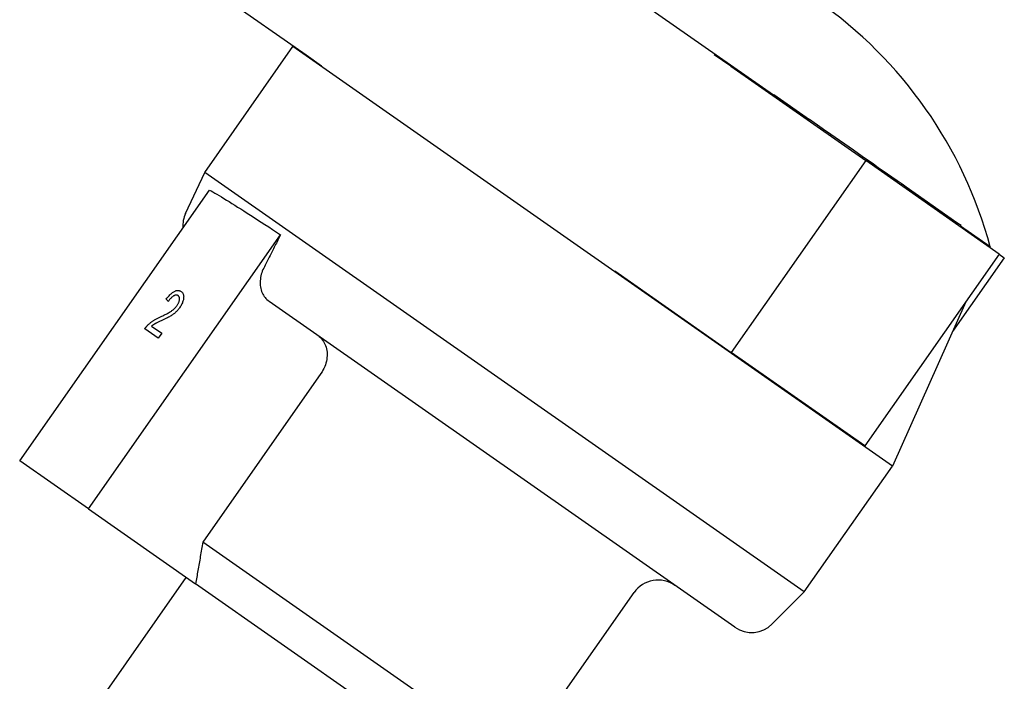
# Model space of a CAD drawing. Header units: millimetres. Extents: x 210 to 480, y -31 to 299.
# Tile 4 of 12: x 265 to 332, y 133 to 178. Entities that reach past the tile are written whole.
import ezdxf

# ---------------------------------------------------------------- set-up
doc = ezdxf.new("R2010")
doc.units = ezdxf.units.MM
doc.layers.add('Detail', color=2, linetype='Continuous')

msp = doc.modelspace()

# ---------------------------------------------------------------- linework, layer by layer
at = {"layer": 'Detail'}
for p, q in [((316.276, 173.327), (295.241, 188.056)), ((275.524, 182.269), (284.349, 176.09)), ((277.43, 168.054), (283.452, 176.656)), ((283.489, 176.691), (283.452, 176.656)), ((324.41, 147.977), (283.452, 176.656)), ((284.349, 176.09), (285.414, 175.344)), ((313.366, 175.304), (312.238, 176.094)), ((313.366, 175.304), (322.579, 168.853)), ((316.248, 173.286), (316.305, 173.368)), ((316.305, 173.368), (318.743, 171.661)), ((318.685, 171.579), (318.743, 171.661)), ((319.606, 171.057), (318.743, 171.661)), ((319.548, 170.975), (319.606, 171.057)), ((319.7, 170.991), (319.606, 171.057)), ((320.201, 170.64), (319.7, 170.991)), ((320.144, 170.558), (320.201, 170.64)), ((321.744, 169.56), (320.201, 170.64)), ((322.343, 169.14), (321.744, 169.56)), ((322.579, 168.853), (313.401, 155.747)), ((322.286, 169.058), (322.343, 169.14)), ((323.106, 168.606), (322.343, 169.14)), ((331.7, 162.466), (322.579, 168.853)), ((323.049, 168.524), (323.106, 168.606)), ((323.437, 168.374), (323.106, 168.606)), ((323.38, 168.292), (323.437, 168.374)), ((324.064, 167.935), (323.437, 168.374)), ((276.122, 165.25), (277.43, 168.054)), ((318.387, 139.376), (277.43, 168.054)), ((324.006, 167.853), (324.064, 167.935)), ((324.73, 167.469), (324.064, 167.935)), ((324.672, 167.387), (324.73, 167.469)), ((325.06, 167.237), (324.73, 167.469)), ((264.791, 148.339), (277.751, 166.848)), ((325.003, 167.156), (325.06, 167.237)), ((325.352, 167.033), (325.06, 167.237)), ((325.295, 166.951), (325.352, 167.033)), ((325.956, 166.611), (325.352, 167.033)), ((325.898, 166.529), (325.956, 166.611)), ((328.809, 164.612), (325.956, 166.611)), ((328.752, 164.53), (328.809, 164.612)), ((329.093, 164.414), (328.809, 164.612)), ((329.035, 164.332), (329.093, 164.414)), ((331.091, 162.953), (329.064, 164.373)), ((269.488, 145.05), (282.612, 163.792)), ((331.091, 162.953), (331.07, 162.907)), ((331.7, 162.466), (322.523, 149.36)), ((332.047, 162.223), (328.514, 157.177)), ((331.7, 162.466), (332.047, 162.223)), ((305.435, 161.325), (306.752, 160.403)), ((306.752, 160.403), (313.401, 155.747)), ((275.818, 159.914), (275.817, 159.914)), ((274.94, 159.239), (274.94, 159.239)), ((313.638, 136.963), (281.827, 159.238)), ((329.423, 159.214), (324.41, 147.977)), ((273.797, 157.545), (274.496, 157.055)), ((274.259, 156.717), (273.336, 157.363)), ((274.496, 157.055), (274.259, 156.717)), ((274.496, 157.055), (274.259, 156.717)), ((274.259, 156.717), (274.259, 156.717)), ((274.496, 157.055), (274.496, 157.055)), ((322.523, 149.36), (313.401, 155.747)), ((285.371, 154.315), (277.3, 142.788)), ((269.488, 145.05), (264.791, 148.339)), ((318.387, 139.376), (324.41, 147.977)), ((269.488, 145.05), (276.807, 139.925)), ((298.692, 127.809), (277.3, 142.788)), ((270.08, 131.667), (276.173, 140.369)), ((295.956, 126.517), (276.807, 139.925)), ((298.692, 127.809), (306.763, 139.336)), ((316.199, 137.187), (318.387, 139.376))]:
    msp.add_line(p, q, dxfattribs=at)
at = {"layer": 'Detail', "flags": 128}
for points in [[(277.751, 166.848), (277.867, 166.783), (277.992, 166.712), (278.125, 166.635), (278.266, 166.553), (278.415, 166.464), (278.572, 166.37), (278.737, 166.27), (278.911, 166.164), (279.092, 166.052), (279.28, 165.935), (279.477, 165.813), (279.68, 165.685), (279.891, 165.553), (280.108, 165.415), (280.332, 165.272), (280.563, 165.125), (280.8, 164.972), (281.043, 164.816), (281.292, 164.655), (281.546, 164.49), (281.805, 164.321), (282.07, 164.148), (282.339, 163.972), (282.612, 163.792)], [(282.612, 163.792), (282.564, 163.697), (282.515, 163.601), (282.467, 163.505), (282.419, 163.41), (282.37, 163.314), (282.322, 163.219), (282.274, 163.123), (282.226, 163.028), (282.177, 162.933), (282.129, 162.837), (282.081, 162.742), (282.033, 162.647), (281.985, 162.552), (281.937, 162.457), (281.889, 162.362), (281.841, 162.268), (281.793, 162.173), (281.746, 162.078), (281.698, 161.984), (281.65, 161.889), (281.602, 161.795), (281.555, 161.701), (281.507, 161.606), (281.459, 161.512)], [(281.459, 161.512), (281.408, 161.405), (281.363, 161.296), (281.325, 161.189), (281.293, 161.085), (281.266, 160.978), (281.245, 160.867), (281.229, 160.754), (281.219, 160.642), (281.214, 160.532), (281.215, 160.426), (281.223, 160.325), (281.237, 160.223), (281.258, 160.12), (281.284, 160.019), (281.316, 159.92), (281.352, 159.827), (281.393, 159.739), (281.439, 159.658), (281.492, 159.577), (281.551, 159.5), (281.615, 159.425), (281.683, 159.356), (281.754, 159.293), (281.827, 159.238)], [(274.801, 159.392), (274.85, 159.456), (274.899, 159.516), (274.948, 159.572), (274.996, 159.625), (275.043, 159.675), (275.09, 159.72), (275.136, 159.762), (275.182, 159.801), (275.227, 159.836), (275.272, 159.867), (275.316, 159.895), (275.359, 159.919), (275.402, 159.94), (275.444, 159.956), (275.486, 159.969), (275.526, 159.978), (275.565, 159.984), (275.604, 159.985), (275.641, 159.983), (275.678, 159.977), (275.714, 159.967), (275.749, 159.953), (275.784, 159.936), (275.817, 159.914)], [(275.61, 159.627), (275.589, 159.64), (275.567, 159.65), (275.544, 159.658), (275.521, 159.663), (275.497, 159.666), (275.472, 159.666), (275.447, 159.663), (275.421, 159.658), (275.394, 159.65), (275.366, 159.639), (275.337, 159.626), (275.308, 159.61), (275.278, 159.592), (275.248, 159.571), (275.218, 159.548), (275.188, 159.523), (275.157, 159.496), (275.127, 159.466), (275.096, 159.434), (275.065, 159.399), (275.034, 159.363), (275.003, 159.324), (274.972, 159.282), (274.94, 159.239)], [(275.61, 159.627), (275.589, 159.64), (275.567, 159.65), (275.544, 159.658), (275.521, 159.663), (275.497, 159.666), (275.473, 159.666), (275.447, 159.663), (275.421, 159.658), (275.394, 159.65), (275.366, 159.639), (275.337, 159.626), (275.308, 159.61), (275.278, 159.592), (275.248, 159.571), (275.218, 159.548), (275.188, 159.523), (275.157, 159.495), (275.127, 159.466), (275.096, 159.434), (275.065, 159.399), (275.034, 159.363), (275.003, 159.324), (274.972, 159.282), (274.94, 159.239)], [(275.533, 158.941), (275.556, 158.976), (275.578, 159.011), (275.598, 159.046), (275.617, 159.08), (275.634, 159.114), (275.649, 159.148), (275.662, 159.182), (275.674, 159.215), (275.684, 159.249), (275.692, 159.282), (275.699, 159.315), (275.703, 159.348), (275.707, 159.38), (275.708, 159.41), (275.707, 159.439), (275.704, 159.466), (275.699, 159.492), (275.692, 159.516), (275.683, 159.538), (275.672, 159.559), (275.66, 159.578), (275.645, 159.596), (275.628, 159.612), (275.61, 159.627)], [(275.817, 159.914), (275.85, 159.889), (275.878, 159.862), (275.904, 159.832), (275.926, 159.8), (275.946, 159.766), (275.961, 159.728), (275.974, 159.689), (275.983, 159.647), (275.989, 159.603), (275.992, 159.556), (275.991, 159.507), (275.986, 159.456), (275.979, 159.403), (275.969, 159.35), (275.956, 159.296), (275.941, 159.243), (275.922, 159.188), (275.901, 159.134), (275.877, 159.079), (275.85, 159.024), (275.821, 158.969), (275.788, 158.913), (275.753, 158.857), (275.715, 158.801)], [(275.818, 159.914), (275.85, 159.889), (275.879, 159.862), (275.904, 159.832), (275.927, 159.8), (275.946, 159.765), (275.961, 159.728), (275.974, 159.689), (275.983, 159.647), (275.989, 159.603), (275.992, 159.556), (275.991, 159.507), (275.987, 159.456), (275.979, 159.403), (275.969, 159.35), (275.956, 159.296), (275.941, 159.243), (275.922, 159.188), (275.901, 159.134), (275.877, 159.079), (275.85, 159.024), (275.821, 158.969), (275.788, 158.913), (275.753, 158.857), (275.715, 158.801)], [(274.418, 158.185), (274.498, 158.223), (274.575, 158.259), (274.648, 158.295), (274.718, 158.33), (274.785, 158.363), (274.848, 158.396), (274.908, 158.428), (274.964, 158.459), (275.017, 158.49), (275.065, 158.519), (275.111, 158.548), (275.152, 158.576), (275.191, 158.604), (275.229, 158.632), (275.266, 158.661), (275.301, 158.69), (275.335, 158.719), (275.367, 158.75), (275.398, 158.78), (275.428, 158.812), (275.456, 158.843), (275.483, 158.875), (275.508, 158.908), (275.533, 158.941)], [(275.715, 158.801), (275.684, 158.758), (275.652, 158.716), (275.62, 158.676), (275.586, 158.636), (275.551, 158.598), (275.515, 158.56), (275.479, 158.523), (275.441, 158.488), (275.402, 158.453), (275.361, 158.419), (275.318, 158.385), (275.273, 158.351), (275.226, 158.319), (275.177, 158.286), (275.127, 158.255), (275.075, 158.223), (275.018, 158.191), (274.956, 158.157), (274.887, 158.121), (274.811, 158.083), (274.73, 158.043), (274.642, 158), (274.548, 157.956), (274.449, 157.909)], [(275.715, 158.801), (275.684, 158.758), (275.653, 158.716), (275.62, 158.676), (275.586, 158.636), (275.551, 158.598), (275.516, 158.56), (275.479, 158.523), (275.441, 158.488), (275.402, 158.453), (275.361, 158.419), (275.318, 158.385), (275.273, 158.351), (275.226, 158.319), (275.178, 158.286), (275.127, 158.254), (275.075, 158.223), (275.018, 158.191), (274.956, 158.157), (274.887, 158.121), (274.811, 158.083), (274.73, 158.043), (274.642, 158), (274.548, 157.956), (274.449, 157.909)], [(274.94, 159.239), (274.934, 159.245), (274.929, 159.252), (274.923, 159.258), (274.917, 159.265), (274.911, 159.271), (274.905, 159.277), (274.899, 159.284), (274.893, 159.29), (274.887, 159.297), (274.881, 159.303), (274.876, 159.31), (274.87, 159.316), (274.864, 159.322), (274.858, 159.329), (274.852, 159.335), (274.847, 159.341), (274.841, 159.348), (274.835, 159.354), (274.829, 159.36), (274.824, 159.367), (274.818, 159.373), (274.812, 159.379), (274.806, 159.386), (274.801, 159.392)], [(273.526, 157.595), (273.554, 157.623), (273.583, 157.651), (273.612, 157.678), (273.642, 157.705), (273.672, 157.732), (273.703, 157.758), (273.734, 157.783), (273.766, 157.808), (273.798, 157.832), (273.831, 157.856), (273.864, 157.88), (273.898, 157.902), (273.933, 157.925), (273.969, 157.948), (274.007, 157.971), (274.046, 157.994), (274.087, 158.018), (274.129, 158.041), (274.174, 158.065), (274.219, 158.089), (274.266, 158.113), (274.315, 158.137), (274.366, 158.161), (274.418, 158.185)], [(273.336, 157.363), (273.343, 157.373), (273.351, 157.384), (273.358, 157.394), (273.365, 157.405), (273.373, 157.415), (273.38, 157.425), (273.388, 157.435), (273.396, 157.446), (273.403, 157.455), (273.411, 157.465), (273.419, 157.475), (273.427, 157.485), (273.435, 157.494), (273.443, 157.504), (273.451, 157.513), (273.459, 157.523), (273.467, 157.532), (273.475, 157.541), (273.484, 157.55), (273.492, 157.559), (273.5, 157.568), (273.509, 157.577), (273.517, 157.586), (273.526, 157.595)], [(274.449, 157.909), (274.393, 157.884), (274.342, 157.86), (274.293, 157.837), (274.248, 157.815), (274.206, 157.795), (274.167, 157.776), (274.131, 157.758), (274.099, 157.741), (274.069, 157.726), (274.043, 157.712), (274.02, 157.699), (274.001, 157.687), (273.983, 157.676), (273.965, 157.665), (273.947, 157.654), (273.93, 157.642), (273.912, 157.631), (273.895, 157.619), (273.878, 157.607), (273.862, 157.595), (273.845, 157.583), (273.829, 157.57), (273.813, 157.558), (273.797, 157.545)], [(274.449, 157.909), (274.394, 157.884), (274.342, 157.86), (274.293, 157.837), (274.248, 157.815), (274.206, 157.795), (274.167, 157.776), (274.131, 157.758), (274.099, 157.741), (274.07, 157.726), (274.043, 157.711), (274.021, 157.699), (274.001, 157.687), (273.983, 157.676), (273.965, 157.665), (273.947, 157.654), (273.93, 157.642), (273.912, 157.631), (273.895, 157.619), (273.878, 157.607), (273.862, 157.595), (273.845, 157.583), (273.829, 157.57), (273.813, 157.558), (273.797, 157.545)], [(285.172, 156.896), (285.254, 156.833), (285.333, 156.76), (285.409, 156.681), (285.479, 156.595), (285.543, 156.505), (285.598, 156.414), (285.645, 156.317), (285.686, 156.212), (285.722, 156.101), (285.752, 155.986), (285.773, 155.87), (285.787, 155.756), (285.792, 155.64), (285.79, 155.517), (285.78, 155.391), (285.763, 155.264), (285.739, 155.139), (285.709, 155.018), (285.671, 154.9), (285.624, 154.778), (285.569, 154.656), (285.507, 154.537), (285.441, 154.422), (285.371, 154.315)], [(277.3, 142.788), (277.278, 142.663), (277.257, 142.538), (277.235, 142.413), (277.214, 142.29), (277.192, 142.167), (277.171, 142.044), (277.15, 141.922), (277.129, 141.8), (277.108, 141.679), (277.087, 141.559), (277.067, 141.439), (277.046, 141.319), (277.026, 141.2), (277.005, 141.082), (276.985, 140.964), (276.965, 140.847), (276.945, 140.73), (276.925, 140.613), (276.905, 140.497), (276.885, 140.382), (276.865, 140.267), (276.846, 140.153), (276.826, 140.039), (276.807, 139.925)]]:
    msp.add_lwpolyline(points, dxfattribs=at)
at = {"layer": 'Detail'}
for centre, radius, start, end in [((302.031, 155.116), 30.098, 15.09323, 55), ((277.934, 164.405), 1.999, 155, 184.13208), ((308.401, 138.19), 1.999, 55, 145), ((314.785, 138.601), 1.999, 235, 315)]:
    msp.add_arc(centre, radius, start, end, dxfattribs=at)

doc.saveas('drawing.dxf')
